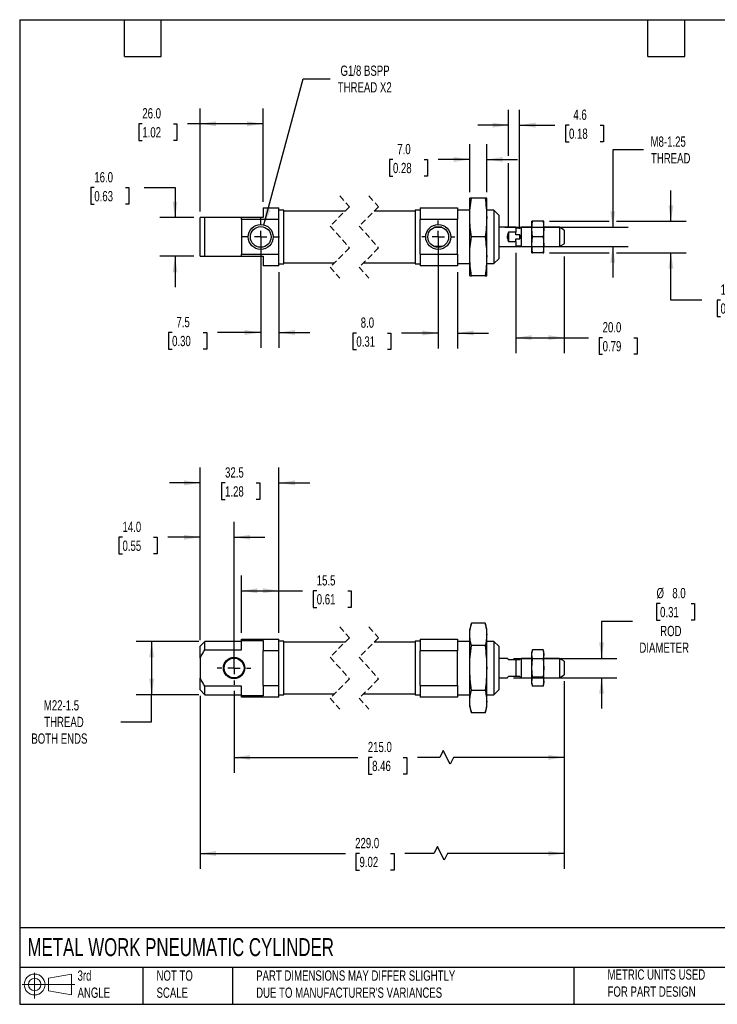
# Model space of a CAD drawing. Header units: millimetres. Extents: x 13 to 546, y 13 to 419.
# Tile 1 of 2: x 13 to 300, y 13 to 419. Entities that reach past the tile are written whole.
import ezdxf

# ---------------------------------------------------------------- set-up
doc = ezdxf.new("R2010")
doc.units = ezdxf.units.MM
doc.header["$LTSCALE"] = 2
for name, pattern in [('SLD-Center', [19.05, 15.24, -1.27, 1.27, -1.27]), ('SLD-Dashed', [1.905, 1.27, -0.635]), ('SLD-Solid', [0])]:
    doc.linetypes.add(name, pattern=pattern)
doc.layers.add('CENTER', color=40, linetype='SLD-Center')
doc.layers.add('SLD-DEFPOINTS', color=7, linetype='Continuous')
doc.layers.add('DIMENSIONS', color=140, linetype='SLD-Solid', lineweight=25)
doc.layers.add('TEXT', color=140, linetype='SLD-Solid', lineweight=25)
doc.styles.add('SLDTEXTSTYLE0', font='TXT', dxfattribs={"width": 0.7})
doc.dimstyles.new('SLDDIMSTYLE0', dxfattribs={"dimtxt": 4.316016, "dimasz": 6.604, "dimexe": 0, "dimexo": 0.0625, "dimgap": 1.079004, "dimtad": 0, "dimtih": 1, "dimtoh": 1, "dimrnd": 1e-09, "dimzin": 12, "dimdsep": 46, "dimtxsty": 'SLDTEXTSTYLE0', "dimsah": 1, "dimcen": 0.09, "dimadec": 0, "dimazin": 3, "dimtfac": 1, "dimtofl": 0, "dimtmove": 0, "dimatfit": 3, "dimfxl": 0, "dimfrac": 2, "dimtolj": 1, "dimtzin": 12, "dimarcsym": 0})
doc.dimstyles.new('SLDDIMSTYLE1', dxfattribs={"dimtxt": 4.316016, "dimasz": 6.604, "dimexe": 0, "dimexo": 0.0625, "dimgap": 1.079004, "dimtad": 0, "dimtih": 1, "dimtoh": 1, "dimrnd": 1e-09, "dimzin": 4, "dimdsep": 46, "dimtxsty": 'SLDTEXTSTYLE0', "dimsah": 1, "dimcen": 0.09, "dimadec": 0, "dimazin": 1, "dimtfac": 1, "dimtmove": 0, "dimatfit": 0, "dimfxl": 0, "dimfrac": 2, "dimtolj": 1, "dimtzin": 12, "dimarcsym": 0})
doc.dimstyles.new('SLDDIMSTYLE2', dxfattribs={"dimtxt": 4.316016, "dimasz": 6.604, "dimexe": 0, "dimexo": 0.0625, "dimgap": 1.079004, "dimtad": 0, "dimtih": 1, "dimtoh": 1, "dimrnd": 1e-09, "dimzin": 12, "dimdsep": 46, "dimtxsty": 'SLDTEXTSTYLE0', "dimsah": 1, "dimcen": 0.09, "dimadec": 0, "dimazin": 3, "dimtfac": 1, "dimtmove": 0, "dimatfit": 0, "dimfxl": 0, "dimfrac": 2, "dimtolj": 1, "dimtzin": 12, "dimarcsym": 0})
doc.dimstyles.new('SLDDIMSTYLE3', dxfattribs={"dimtxt": 4.316016, "dimasz": 6.604, "dimexe": 0, "dimexo": 0.0625, "dimgap": 1.079004, "dimtad": 0, "dimtih": 1, "dimtoh": 1, "dimrnd": 1e-09, "dimzin": 4, "dimdsep": 46, "dimtxsty": 'SLDTEXTSTYLE0', "dimsah": 1, "dimcen": 0.09, "dimadec": 0, "dimazin": 1, "dimtfac": 1, "dimtofl": 0, "dimtmove": 0, "dimatfit": 3, "dimfxl": 0, "dimfrac": 2, "dimtolj": 1, "dimtzin": 12, "dimarcsym": 0})
doc.dimstyles.new('SLDDIMSTYLE4', dxfattribs={"dimtxt": 4.316016, "dimasz": 6.604, "dimexe": 0, "dimexo": 0.0625, "dimgap": 1.079004, "dimtad": 0, "dimtih": 1, "dimtoh": 1, "dimrnd": 1e-09, "dimzin": 12, "dimdsep": 46, "dimtxsty": 'SLDTEXTSTYLE0', "dimsah": 1, "dimcen": 0, "dimadec": 0, "dimazin": 3, "dimtfac": 1, "dimtofl": 0, "dimtmove": 0, "dimatfit": 3, "dimfxl": 0, "dimfrac": 2, "dimtolj": 1, "dimtzin": 12, "dimarcsym": 0})

# ---------------------------------------------------------------- blocks, each defined once
blk = doc.blocks.new('Block11')
at = {"color": 7, "linetype": 'SLD-Solid', "lineweight": 18}
for p, q in [((5.18, 10.62), (5.18, 0)), ((10.96, 8.33), (20.35, 10.06)), ((10.96, 3.19), (10.96, 8.33)), ((20.35, 10.06), (20.35, 1.46)), ((0, 5.76), (21.75, 5.76)), ((10.96, 3.19), (20.35, 1.46))]:
    blk.add_line(p, q, dxfattribs=at)
for radius in [4.3, 2.57]:
    blk.add_circle((5.18, 5.76), radius, dxfattribs=at)
blk = doc.blocks.new('Block12')
at = {"layer": 'SLD-DEFPOINTS'}
blk.add_blockref('Block11', (0, 0), dxfattribs=at)
blk = doc.blocks.new('_D')
at = {"layer": 'DIMENSIONS'}
for p, q in [((104.13, 166.01), (104.13, 189.74)), ((119.63, 166.01), (119.63, 189.74)), ((104.13, 183.39), (119.63, 183.39)), ((119.63, 183.39), (129.38, 183.39)), ((135.23, 183.39), (133.78, 183.39)), ((133.78, 183.39), (133.78, 176.53)), ((148.05, 183.39), (149.5, 183.39)), ((149.5, 183.39), (149.5, 176.53)), ((133.78, 176.53), (135.23, 176.53)), ((149.5, 176.53), (148.05, 176.53))]:
    blk.add_line(p, q, dxfattribs=at)
for points in [[(104.13, 183.39), (110.74, 182.37), (110.74, 184.41)], [(119.63, 183.39), (113.03, 184.41), (113.03, 182.37)]]:
    blk.add_solid(points, dxfattribs=at)
at = {"layer": 'DIMENSIONS', "char_height": 4.233, "attachment_point": 1, "style": 'SLDTEXTSTYLE0'}
for s, insert in [('15.5', (135.23, 189.81)), ('0.61', (135.23, 181.99))]:
    blk.add_mtext(s, dxfattribs=dict(at, insert=insert))
blk = doc.blocks.new('_D_1')
at = {"layer": 'DIMENSIONS'}
for p, q in [((87.13, 163.04), (87.13, 211.83)), ((101.13, 154.04), (101.13, 211.83)), ((55.11, 205.48), (53.66, 205.48)), ((53.66, 205.48), (53.66, 198.62)), ((67.93, 205.48), (69.38, 205.48)), ((69.38, 205.48), (69.38, 198.62)), ((87.13, 205.48), (73.78, 205.48)), ((101.13, 205.48), (113.83, 205.48)), ((53.66, 198.62), (55.11, 198.62)), ((69.38, 198.62), (67.93, 198.62))]:
    blk.add_line(p, q, dxfattribs=at)
for points in [[(87.13, 205.48), (80.53, 206.5), (80.53, 204.47)], [(101.13, 205.48), (107.74, 204.47), (107.74, 206.5)]]:
    blk.add_solid(points, dxfattribs=at)
at = {"layer": 'DIMENSIONS', "char_height": 4.233, "attachment_point": 1, "style": 'SLDTEXTSTYLE0'}
for s, insert in [('14.0', (55.11, 211.91)), ('0.55', (55.11, 204.08))]:
    blk.add_mtext(s, dxfattribs=dict(at, insert=insert))
blk = doc.blocks.new('_D_2')
at = {"layer": 'DIMENSIONS'}
for p, q in [((87.13, 163.04), (87.13, 234.28)), ((119.63, 166.01), (119.63, 234.28)), ((87.13, 227.93), (74.43, 227.93)), ((97.42, 227.93), (95.97, 227.93)), ((95.97, 227.93), (95.97, 221.07)), ((110.25, 227.93), (111.7, 227.93)), ((111.7, 227.93), (111.7, 221.07)), ((119.63, 227.93), (132.33, 227.93)), ((95.97, 221.07), (97.42, 221.07)), ((111.7, 221.07), (110.25, 221.07))]:
    blk.add_line(p, q, dxfattribs=at)
for points in [[(87.13, 227.93), (80.53, 228.94), (80.53, 226.91)], [(119.63, 227.93), (126.24, 226.91), (126.24, 228.94)]]:
    blk.add_solid(points, dxfattribs=at)
at = {"layer": 'DIMENSIONS', "char_height": 4.233, "attachment_point": 1, "style": 'SLDTEXTSTYLE0'}
for s, insert in [('32.5', (97.42, 234.35)), ('1.28', (97.42, 226.52))]:
    blk.add_mtext(s, dxfattribs=dict(at, insert=insert))
blk = doc.blocks.new('_D_3')
at = {"layer": 'DIMENSIONS'}
for p, q in [((86.59, 162.5), (60.78, 162.5)), ((67.13, 162.5), (67.13, 140.5)), ((86.59, 140.5), (60.78, 140.5)), ((67.13, 129.33), (67.13, 140.5)), ((54.43, 129.33), (67.13, 129.33))]:
    blk.add_line(p, q, dxfattribs=at)
for points in [[(67.13, 162.5), (66.12, 155.89), (68.15, 155.89)], [(67.13, 140.5), (68.15, 147.1), (66.12, 147.1)]]:
    blk.add_solid(points, dxfattribs=at)
at = {"layer": 'DIMENSIONS', "char_height": 4.233, "attachment_point": 1, "style": 'SLDTEXTSTYLE0'}
for s, insert in [('M22-1.5', (22.66, 138.22)), ('THREAD', (22.81, 131.36)), ('BOTH ENDS', (17.51, 124.5))]:
    blk.add_mtext(s, dxfattribs=dict(at, insert=insert))
blk = doc.blocks.new('_D_4')
at = {"layer": 'DIMENSIONS'}
for p, q in [((237.34, 146.11), (237.34, 108.26)), ((101.13, 142.02), (101.13, 108.26)), ((101.13, 114.61), (152.25, 114.61)), ((158.09, 114.61), (156.65, 114.61)), ((156.65, 114.61), (156.65, 107.75)), ((170.92, 114.61), (172.37, 114.61)), ((172.37, 114.61), (172.37, 107.75)), ((186.01, 114.61), (176.77, 114.61)), ((187.42, 117.43), (186.01, 114.61)), ((190.24, 111.79), (187.42, 117.43)), ((191.65, 114.61), (190.24, 111.79)), ((237.34, 114.61), (191.65, 114.61)), ((156.65, 107.75), (158.09, 107.75)), ((172.37, 107.75), (170.92, 107.75))]:
    blk.add_line(p, q, dxfattribs=at)
for points in [[(101.13, 114.61), (107.74, 113.59), (107.74, 115.63)], [(237.34, 114.61), (230.74, 115.63), (230.74, 113.59)]]:
    blk.add_solid(points, dxfattribs=at)
at = {"layer": 'DIMENSIONS', "char_height": 4.233, "attachment_point": 1, "style": 'SLDTEXTSTYLE0'}
for s, insert in [('215.0', (156.3, 121.03)), ('8.46', (158.09, 113.21))]:
    blk.add_mtext(s, dxfattribs=dict(at, insert=insert))
blk = doc.blocks.new('_D_5')
at = {"layer": 'DIMENSIONS'}
for p, q in [((237.34, 146.11), (237.34, 68.61)), ((87.13, 139.96), (87.13, 68.61)), ((184.99, 77.78), (183.58, 74.96)), ((187.81, 72.14), (184.99, 77.78)), ((87.13, 74.96), (147.03, 74.96)), ((152.87, 74.96), (151.42, 74.96)), ((151.42, 74.96), (151.42, 68.1)), ((165.7, 74.96), (167.15, 74.96)), ((167.15, 74.96), (167.15, 68.1)), ((183.58, 74.96), (171.55, 74.96)), ((189.22, 74.96), (187.81, 72.14)), ((237.34, 74.96), (189.22, 74.96)), ((151.42, 68.1), (152.87, 68.1)), ((167.15, 68.1), (165.7, 68.1))]:
    blk.add_line(p, q, dxfattribs=at)
for points in [[(87.13, 74.96), (93.74, 73.94), (93.74, 75.98)], [(237.34, 74.96), (230.74, 75.98), (230.74, 73.94)]]:
    blk.add_solid(points, dxfattribs=at)
at = {"layer": 'DIMENSIONS', "char_height": 4.233, "attachment_point": 1, "style": 'SLDTEXTSTYLE0'}
for s, insert in [('229.0', (151.08, 81.38)), ('9.02', (152.87, 73.56))]:
    blk.add_mtext(s, dxfattribs=dict(at, insert=insert))
blk = doc.blocks.new('_D_6')
at = {"layer": 'DIMENSIONS'}
for p, q in [((276.86, 178.11), (275.41, 178.11)), ((275.41, 178.11), (275.41, 171.26)), ((289.69, 178.11), (291.13, 178.11)), ((291.13, 178.11), (291.13, 171.26)), ((275.41, 171.26), (276.86, 171.26)), ((291.13, 171.26), (289.69, 171.26)), ((265.43, 170.65), (252.73, 170.65)), ((252.73, 170.65), (252.73, 155.5)), ((216.41, 155.5), (259.08, 155.5)), ((216.41, 147.5), (259.08, 147.5)), ((252.73, 147.5), (252.73, 134.8))]:
    blk.add_line(p, q, dxfattribs=at)
for points in [[(252.73, 155.5), (253.75, 162.1), (251.71, 162.1)], [(252.73, 147.5), (251.71, 140.89), (253.75, 140.89)]]:
    blk.add_solid(points, dxfattribs=at)
at = {"layer": 'DIMENSIONS', "char_height": 4.233, "attachment_point": 1, "style": 'SLDTEXTSTYLE0'}
for s, insert in [('%%c', (275.4, 184.54)), ('8.0', (281.91, 184.54)), ('0.31', (276.86, 176.71)), ('ROD', (276.91, 168.89)), ('DIAMETER', (268.33, 162.03))]:
    blk.add_mtext(s, dxfattribs=dict(at, insert=insert))
blk = doc.blocks.new('SW_CENTERMARKSYMBOL_0')
at = {"layer": 'CENTER', "color": 0}
for p, q in [((0, 5.08), (0, 6.94)), ((-5.08, 0), (-6.94, 0)), ((0, 0), (-2.54, 0)), ((0, 0), (0, 2.54)), ((0, 0), (0, -2.54)), ((0, 0), (2.54, 0)), ((5.08, 0), (6.94, 0)), ((0, -5.08), (0, -6.94))]:
    blk.add_line(p, q, dxfattribs=at)
blk = doc.blocks.new('_D_8')
at = {"layer": 'DIMENSIONS'}
for p, q in [((113.47, 334.4), (129.62, 394.7)), ((129.62, 394.7), (140.74, 394.7))]:
    blk.add_line(p, q, dxfattribs=at)
blk.add_solid([(113.47, 334.4), (116.16, 340.52), (114.19, 341.04)], dxfattribs=at)
at = {"layer": 'DIMENSIONS', "char_height": 4.233, "attachment_point": 1, "style": 'SLDTEXTSTYLE0'}
for s, insert in [('G1/8 BSPP', (145.03, 400.16)), ('THREAD X2', (143.91, 393.3))]:
    blk.add_mtext(s, dxfattribs=dict(at, insert=insert))
blk = doc.blocks.new('_D_9')
at = {"layer": 'DIMENSIONS'}
for p, q in [((87.13, 339.97), (87.13, 382.5)), ((113.13, 343.94), (113.13, 382.5)), ((63.28, 376.15), (61.83, 376.15)), ((61.83, 376.15), (61.83, 369.29)), ((76.11, 376.15), (77.56, 376.15)), ((77.56, 376.15), (77.56, 369.29)), ((87.13, 376.15), (81.96, 376.15)), ((113.13, 376.15), (87.13, 376.15)), ((61.83, 369.29), (63.28, 369.29)), ((77.56, 369.29), (76.11, 369.29))]:
    blk.add_line(p, q, dxfattribs=at)
for points in [[(87.13, 376.15), (93.74, 375.13), (93.74, 377.16)], [(113.13, 376.15), (106.53, 377.16), (106.53, 375.13)]]:
    blk.add_solid(points, dxfattribs=at)
at = {"layer": 'DIMENSIONS', "char_height": 4.233, "attachment_point": 1, "style": 'SLDTEXTSTYLE0'}
for s, insert in [('26.0', (63.28, 382.57)), ('1.02', (63.28, 374.74))]:
    blk.add_mtext(s, dxfattribs=dict(at, insert=insert))
blk = doc.blocks.new('_D_10')
at = {"layer": 'DIMENSIONS'}
for p, q in [((43.48, 349.78), (42.04, 349.78)), ((42.04, 349.78), (42.04, 342.92)), ((56.31, 349.78), (57.76, 349.78)), ((57.76, 349.78), (57.76, 342.92)), ((64.09, 349.78), (76.79, 349.78)), ((76.79, 349.78), (76.79, 337.43)), ((42.04, 342.92), (43.48, 342.92)), ((57.76, 342.92), (56.31, 342.92)), ((84.59, 337.43), (70.44, 337.43)), ((84.59, 321.43), (70.44, 321.43)), ((76.79, 321.43), (76.79, 308.73))]:
    blk.add_line(p, q, dxfattribs=at)
for points in [[(76.79, 337.43), (77.81, 344.03), (75.77, 344.03)], [(76.79, 321.43), (75.77, 314.82), (77.81, 314.82)]]:
    blk.add_solid(points, dxfattribs=at)
at = {"layer": 'DIMENSIONS', "char_height": 4.233, "attachment_point": 1, "style": 'SLDTEXTSTYLE0'}
for s, insert in [('16.0', (43.48, 356.2)), ('0.63', (43.48, 348.37))]:
    blk.add_mtext(s, dxfattribs=dict(at, insert=insert))
blk = doc.blocks.new('_D_11')
at = {"layer": 'DIMENSIONS'}
for p, q in [((112.13, 326.89), (112.13, 283.64)), ((119.63, 314.91), (119.63, 283.64)), ((75.56, 289.99), (74.12, 289.99)), ((74.12, 289.99), (74.12, 283.13)), ((88.39, 289.99), (89.84, 289.99)), ((89.84, 289.99), (89.84, 283.13)), ((112.13, 289.99), (94.24, 289.99)), ((119.63, 289.99), (132.33, 289.99)), ((74.12, 283.13), (75.56, 283.13)), ((89.84, 283.13), (88.39, 283.13))]:
    blk.add_line(p, q, dxfattribs=at)
for points in [[(112.13, 289.99), (105.53, 291.01), (105.53, 288.97)], [(119.63, 289.99), (126.24, 288.97), (126.24, 291.01)]]:
    blk.add_solid(points, dxfattribs=at)
at = {"layer": 'DIMENSIONS', "char_height": 4.233, "attachment_point": 1, "style": 'SLDTEXTSTYLE0'}
for s, insert in [('7.5', (77.36, 296.41)), ('0.30', (75.56, 288.59))]:
    blk.add_mtext(s, dxfattribs=dict(at, insert=insert))
blk = doc.blocks.new('_D_12')
at = {"layer": 'DIMENSIONS'}
for p, q in [((185.34, 326.89), (185.34, 283.42)), ((193.34, 314.91), (193.34, 283.42)), ((151.58, 289.77), (150.14, 289.77)), ((150.14, 289.77), (150.14, 282.91)), ((164.41, 289.77), (165.86, 289.77)), ((165.86, 289.77), (165.86, 282.91)), ((185.34, 289.77), (170.26, 289.77)), ((193.34, 289.77), (206.04, 289.77)), ((150.14, 282.91), (151.58, 282.91)), ((165.86, 282.91), (164.41, 282.91))]:
    blk.add_line(p, q, dxfattribs=at)
for points in [[(185.34, 289.77), (178.74, 290.78), (178.74, 288.75)], [(193.34, 289.77), (199.95, 288.75), (199.95, 290.78)]]:
    blk.add_solid(points, dxfattribs=at)
at = {"layer": 'DIMENSIONS', "char_height": 4.233, "attachment_point": 1, "style": 'SLDTEXTSTYLE0'}
for s, insert in [('8.0', (153.38, 296.19)), ('0.31', (151.58, 288.37))]:
    blk.add_mtext(s, dxfattribs=dict(at, insert=insert))
blk = doc.blocks.new('_D_13')
at = {"layer": 'DIMENSIONS'}
for p, q in [((198.34, 347.97), (198.34, 367.75)), ((205.34, 347.97), (205.34, 367.75)), ((166.67, 361.4), (165.22, 361.4)), ((165.22, 361.4), (165.22, 354.54)), ((179.5, 361.4), (180.95, 361.4)), ((180.95, 361.4), (180.95, 354.54)), ((198.34, 361.4), (185.34, 361.4)), ((205.34, 361.4), (218.04, 361.4)), ((165.22, 354.54), (166.67, 354.54)), ((180.95, 354.54), (179.5, 354.54))]:
    blk.add_line(p, q, dxfattribs=at)
for points in [[(198.34, 361.4), (191.74, 362.42), (191.74, 360.38)], [(205.34, 361.4), (211.95, 360.38), (211.95, 362.42)]]:
    blk.add_solid(points, dxfattribs=at)
at = {"layer": 'DIMENSIONS', "char_height": 4.233, "attachment_point": 1, "style": 'SLDTEXTSTYLE0'}
for s, insert in [('7.0', (168.47, 367.82)), ('0.28', (166.67, 360))]:
    blk.add_mtext(s, dxfattribs=dict(at, insert=insert))
blk = doc.blocks.new('_D_14')
at = {"layer": 'DIMENSIONS'}
for p, q in [((214.34, 362.92), (214.34, 381.92)), ((218.94, 332.81), (218.94, 381.92)), ((214.34, 375.57), (201.64, 375.57)), ((218.94, 375.57), (233.45, 375.57)), ((239.3, 375.57), (237.85, 375.57)), ((237.85, 375.57), (237.85, 368.71)), ((252.13, 375.57), (253.58, 375.57)), ((253.58, 375.57), (253.58, 368.71)), ((237.85, 368.71), (239.3, 368.71)), ((253.58, 368.71), (252.13, 368.71)), ((214.34, 333.91), (214.34, 359.88))]:
    blk.add_line(p, q, dxfattribs=at)
for points in [[(214.34, 375.57), (207.74, 376.59), (207.74, 374.56)], [(218.94, 375.57), (225.55, 374.56), (225.55, 376.59)]]:
    blk.add_solid(points, dxfattribs=at)
at = {"layer": 'DIMENSIONS', "char_height": 4.233, "attachment_point": 1, "style": 'SLDTEXTSTYLE0'}
for s, insert in [('4.6', (241.1, 382)), ('0.18', (239.3, 374.17))]:
    blk.add_mtext(s, dxfattribs=dict(at, insert=insert))
blk = doc.blocks.new('_D_15')
at = {"layer": 'DIMENSIONS'}
for p, q in [((281.34, 335.93), (281.34, 348.63)), ((231.21, 335.93), (255.82, 335.93)), ((258.87, 335.93), (287.69, 335.93)), ((231.21, 322.93), (255.82, 322.93)), ((258.87, 322.93), (287.69, 322.93)), ((281.34, 303.4), (281.34, 322.93)), ((294.04, 303.4), (281.34, 303.4)), ((301.82, 303.4), (300.37, 303.4)), ((300.37, 303.4), (300.37, 296.54)), ((314.65, 303.4), (316.1, 303.4)), ((316.1, 303.4), (316.1, 296.54)), ((300.37, 296.54), (301.82, 296.54)), ((316.1, 296.54), (314.65, 296.54))]:
    blk.add_line(p, q, dxfattribs=at)
for points in [[(281.34, 335.93), (282.36, 342.53), (280.33, 342.53)], [(281.34, 322.93), (280.33, 316.32), (282.36, 316.32)]]:
    blk.add_solid(points, dxfattribs=at)
at = {"layer": 'DIMENSIONS', "char_height": 4.233, "attachment_point": 1, "style": 'SLDTEXTSTYLE0'}
for s, insert in [('13.0', (301.82, 309.83)), ('0.51', (301.82, 302))]:
    blk.add_mtext(s, dxfattribs=dict(at, insert=insert))
blk = doc.blocks.new('_D_16')
at = {"layer": 'DIMENSIONS'}
for p, q in [((270.04, 365.43), (257.34, 365.43)), ((257.34, 365.43), (257.34, 333.43)), ((212.88, 333.43), (263.69, 333.43)), ((212.88, 325.43), (263.69, 325.43)), ((257.34, 325.43), (257.34, 312.73))]:
    blk.add_line(p, q, dxfattribs=at)
for points in [[(257.34, 333.43), (258.36, 340.03), (256.33, 340.03)], [(257.34, 325.43), (256.33, 318.82), (258.36, 318.82)]]:
    blk.add_solid(points, dxfattribs=at)
at = {"layer": 'DIMENSIONS', "char_height": 4.233, "attachment_point": 1, "style": 'SLDTEXTSTYLE0'}
for s, insert in [('M8-1.25', (272.94, 370.89)), ('THREAD', (273.1, 364.03))]:
    blk.add_mtext(s, dxfattribs=dict(at, insert=insert))
blk = doc.blocks.new('_D_17')
at = {"layer": 'DIMENSIONS'}
for p, q in [((217.34, 322.89), (217.34, 281.5)), ((237.34, 321.4), (237.34, 281.5)), ((217.34, 287.85), (237.34, 287.85)), ((237.34, 287.85), (247.32, 287.85)), ((253.17, 287.85), (251.72, 287.85)), ((251.72, 287.85), (251.72, 280.99)), ((265.99, 287.85), (267.44, 287.85)), ((267.44, 287.85), (267.44, 280.99)), ((251.72, 280.99), (253.17, 280.99)), ((267.44, 280.99), (265.99, 280.99))]:
    blk.add_line(p, q, dxfattribs=at)
for points in [[(217.34, 287.85), (223.95, 286.83), (223.95, 288.87)], [(237.34, 287.85), (230.74, 288.87), (230.74, 286.83)]]:
    blk.add_solid(points, dxfattribs=at)
at = {"layer": 'DIMENSIONS', "char_height": 4.233, "attachment_point": 1, "style": 'SLDTEXTSTYLE0'}
for s, insert in [('20.0', (253.17, 294.27)), ('0.79', (253.17, 286.45))]:
    blk.add_mtext(s, dxfattribs=dict(at, insert=insert))
blk = doc.blocks.new('SW_CENTERMARKSYMBOL_1')
at = {"layer": 'CENTER', "color": 0}
for p, q in [((0, 5.08), (0, 7.69)), ((-5.08, 0), (-7.69, 0)), ((0, 0), (-2.54, 0)), ((0, 0), (0, 2.54)), ((0, 0), (0, -2.54)), ((0, 0), (2.54, 0)), ((5.08, 0), (7.69, 0)), ((0, -5.08), (0, -7.69))]:
    blk.add_line(p, q, dxfattribs=at)
blk = doc.blocks.new('SW_CENTERMARKSYMBOL_2')
at = {"layer": 'CENTER', "color": 0}
for p, q in [((0, 5.08), (0, 6.82)), ((-5.08, 0), (-6.82, 0)), ((0, 0), (-2.54, 0)), ((0, 0), (0, 2.54)), ((0, 0), (0, -2.54)), ((0, 0), (2.54, 0)), ((5.08, 0), (6.82, 0)), ((0, -5.08), (0, -6.82))]:
    blk.add_line(p, q, dxfattribs=at)

msp = doc.modelspace()

# ---------------------------------------------------------------- linework, layer by layer
at = {"color": 7, "linetype": 'SLD-Dashed', "lineweight": 18}
for p, q in [((144.748, 346.414), (148.748, 341.921)), ((156.748, 346.414), (160.748, 341.921)), ((148.748, 341.921), (140.748, 333.921)), ((160.748, 341.921), (152.748, 333.921)), ((140.748, 333.921), (148.748, 324.936)), ((152.748, 333.921), (160.748, 324.936)), ((148.748, 324.936), (140.748, 316.936)), ((160.748, 324.936), (152.748, 316.936)), ((140.748, 316.936), (144.748, 312.444)), ((152.748, 316.936), (156.748, 312.444)), ((144.748, 168.484), (148.748, 163.991)), ((156.748, 168.484), (160.748, 163.991)), ((148.748, 163.991), (140.748, 155.991)), ((160.748, 163.991), (152.748, 155.991)), ((140.748, 155.991), (148.748, 147.006)), ((152.748, 155.991), (160.748, 147.006)), ((148.748, 147.006), (140.748, 139.006)), ((160.748, 147.006), (152.748, 139.006)), ((140.748, 139.006), (144.748, 134.514)), ((152.748, 139.006), (156.748, 134.514))]:
    msp.add_line(p, q, dxfattribs=at)
for p, q in [((113.134, 341.404), (113.134, 337.429)), ((113.134, 341.404), (119.634, 341.404)), ((119.634, 336.584), (119.634, 341.404)), ((177.843, 341.404), (193.343, 341.404)), ((177.843, 341.404), (177.843, 336.584)), ((193.343, 341.404), (193.343, 336.584)), ((199.043, 345.429), (198.343, 345.429)), ((198.343, 337.429), (198.343, 345.429)), ((204.643, 345.429), (199.043, 345.429)), ((205.343, 345.429), (204.643, 345.429)), ((205.343, 337.429), (205.343, 345.429)), ((87.134, 321.429), (87.134, 337.429)), ((89.134, 337.429), (87.134, 337.429)), ((89.134, 321.429), (89.134, 337.429)), ((104.134, 337.429), (89.134, 337.429)), ((104.134, 336.584), (104.134, 337.429)), ((113.134, 337.429), (104.134, 337.429)), ((121.634, 340.529), (119.634, 340.529)), ((121.634, 318.329), (121.634, 340.529)), ((146.891, 340.064), (121.634, 340.064)), ((175.843, 340.064), (158.891, 340.064)), ((177.843, 340.529), (175.843, 340.529)), ((175.843, 340.529), (175.843, 318.329)), ((198.343, 340.429), (193.343, 340.429)), ((198.343, 321.429), (198.343, 337.429)), ((208.343, 340.429), (205.343, 340.429)), ((205.343, 321.429), (205.343, 337.429)), ((210.343, 338.429), (208.343, 340.429)), ((208.343, 340.429), (208.343, 318.429)), ((210.343, 338.429), (210.343, 320.429)), ((119.634, 336.584), (104.134, 336.584)), ((104.134, 336.584), (104.134, 322.273)), ((119.634, 322.273), (119.634, 336.584)), ((193.343, 336.584), (177.843, 336.584)), ((177.843, 322.273), (177.843, 336.584)), ((186.874, 333.429), (183.812, 333.429)), ((183.812, 333.429), (186.874, 333.429)), ((193.343, 322.273), (193.343, 336.584)), ((217.343, 333.429), (210.343, 333.429)), ((217.343, 333.429), (217.343, 331.365)), ((223.943, 333.429), (219.543, 333.429)), ((219.543, 333.429), (219.543, 325.429)), ((223.943, 332.679), (224.212, 335.929)), ((224.212, 335.929), (223.943, 335.929)), ((223.943, 332.679), (223.943, 335.929)), ((228.673, 335.929), (224.212, 335.929)), ((228.673, 335.929), (228.943, 332.679)), ((228.943, 335.929), (228.673, 335.929)), ((228.943, 332.679), (228.943, 335.929)), ((235.343, 333.429), (228.943, 333.429)), ((237.343, 332.274), (235.343, 333.429)), ((235.343, 333.429), (235.343, 325.429)), ((204.643, 329.429), (199.043, 329.429)), ((217.343, 331.365), (214.343, 331.365)), ((214.343, 331.365), (214.343, 327.492)), ((219.543, 333.029), (217.343, 333.029)), ((217.343, 330.271), (217.343, 331.365)), ((218.943, 330.271), (217.343, 330.271)), ((218.943, 330.271), (218.943, 328.586)), ((224.212, 329.429), (223.943, 332.679)), ((223.943, 326.179), (223.943, 332.679)), ((223.943, 326.179), (224.212, 329.429)), ((228.673, 329.429), (224.212, 329.429)), ((228.943, 332.679), (228.673, 329.429)), ((228.673, 329.429), (228.943, 326.179)), ((228.943, 326.179), (228.943, 332.679)), ((237.343, 332.274), (237.343, 326.583)), ((183.812, 325.429), (186.874, 325.429)), ((186.874, 325.429), (183.812, 325.429)), ((210.343, 325.429), (217.343, 325.429)), ((214.343, 327.492), (217.343, 327.492)), ((217.343, 328.586), (218.943, 328.586)), ((217.343, 327.492), (217.343, 328.586)), ((217.343, 327.492), (217.343, 325.429)), ((217.343, 325.829), (219.543, 325.829)), ((219.543, 325.429), (223.943, 325.429)), ((224.212, 322.929), (223.943, 326.179)), ((223.943, 322.929), (223.943, 326.179)), ((228.943, 326.179), (228.673, 322.929)), ((228.943, 322.929), (228.943, 326.179)), ((228.943, 325.429), (235.343, 325.429)), ((235.343, 325.429), (237.343, 326.583)), ((87.134, 321.429), (89.134, 321.429)), ((89.134, 321.429), (104.134, 321.429)), ((104.134, 322.273), (119.634, 322.273)), ((104.134, 321.429), (104.134, 322.273)), ((104.134, 321.429), (113.134, 321.429)), ((113.134, 321.429), (113.134, 317.454)), ((119.634, 317.454), (119.634, 322.273)), ((177.843, 322.273), (193.343, 322.273)), ((177.843, 322.273), (177.843, 317.454)), ((193.343, 322.273), (193.343, 317.454)), ((198.343, 313.429), (198.343, 321.429)), ((205.343, 313.429), (205.343, 321.429)), ((223.943, 322.929), (224.212, 322.929)), ((228.673, 322.929), (224.212, 322.929)), ((228.673, 322.929), (228.943, 322.929)), ((119.634, 317.454), (113.134, 317.454)), ((119.634, 318.329), (121.634, 318.329)), ((121.634, 318.794), (142.606, 318.794)), ((154.606, 318.794), (175.843, 318.794)), ((175.843, 318.329), (177.843, 318.329)), ((193.343, 317.454), (177.843, 317.454)), ((193.343, 318.429), (198.343, 318.429)), ((205.343, 318.429), (208.343, 318.429)), ((208.343, 318.429), (210.343, 320.429)), ((198.343, 313.429), (199.043, 313.429)), ((204.643, 313.429), (199.043, 313.429)), ((204.643, 313.429), (205.343, 313.429)), ((199.043, 169.974), (198.343, 167.499)), ((198.343, 165.355), (198.343, 167.499)), ((204.643, 169.974), (199.043, 169.974)), ((205.343, 167.499), (204.643, 169.974)), ((205.343, 165.355), (205.343, 167.499)), ((104.134, 162.927), (104.134, 163.474)), ((104.134, 163.474), (119.634, 163.474)), ((104.134, 162.927), (113.134, 162.927)), ((104.134, 159.049), (104.134, 162.927)), ((113.134, 162.927), (113.134, 158.655)), ((119.634, 158.655), (119.634, 163.474)), ((121.634, 162.599), (119.634, 162.599)), ((121.634, 151.499), (121.634, 162.599)), ((177.843, 162.599), (175.843, 162.599)), ((175.843, 162.599), (175.843, 140.399)), ((177.843, 163.474), (193.343, 163.474)), ((177.843, 163.474), (177.843, 158.655)), ((193.343, 163.474), (193.343, 158.655)), ((198.343, 151.499), (198.343, 165.355)), ((205.343, 151.499), (205.343, 165.355)), ((89.134, 162.499), (87.134, 160.499)), ((87.134, 155.622), (87.134, 160.499)), ((104.134, 162.499), (89.134, 162.499)), ((89.134, 159.049), (89.134, 162.499)), ((89.134, 159.049), (104.134, 159.049)), ((119.634, 158.655), (113.134, 158.655)), ((113.134, 144.343), (113.134, 158.655)), ((119.634, 144.343), (119.634, 158.655)), ((146.891, 162.134), (121.634, 162.134)), ((175.843, 162.134), (158.891, 162.134)), ((193.343, 158.655), (177.843, 158.655)), ((177.843, 144.343), (177.843, 158.655)), ((198.343, 162.499), (193.343, 162.499)), ((193.343, 144.343), (193.343, 158.655)), ((204.643, 160.737), (199.043, 160.737)), ((208.343, 162.499), (205.343, 162.499)), ((210.343, 160.499), (208.343, 162.499)), ((208.343, 162.499), (208.343, 140.499)), ((210.343, 160.499), (210.343, 142.499)), ((224.212, 159.005), (223.943, 157.999)), ((223.943, 157.128), (224.212, 159.005)), ((228.673, 159.005), (224.212, 159.005)), ((228.943, 157.999), (228.673, 159.005)), ((228.673, 159.005), (228.943, 157.128)), ((87.134, 155.622), (87.134, 147.376)), ((213.871, 155.499), (210.343, 155.499)), ((214.343, 154.999), (217.343, 154.999)), ((217.343, 154.999), (217.343, 147.999)), ((217.343, 154.999), (218.943, 154.999)), ((218.943, 154.999), (219.031, 155.087)), ((219.543, 155.099), (219.031, 155.099)), ((223.943, 155.499), (219.543, 155.499)), ((219.543, 155.499), (219.543, 147.499)), ((223.943, 157.128), (223.943, 157.999)), ((223.943, 151.499), (223.943, 157.128)), ((224.212, 155.252), (223.943, 157.128)), ((223.943, 151.499), (224.212, 155.252)), ((228.673, 155.252), (224.212, 155.252)), ((228.943, 157.128), (228.673, 155.252)), ((228.673, 155.252), (228.943, 151.499)), ((228.943, 157.128), (228.943, 157.999)), ((228.943, 151.499), (228.943, 157.128)), ((235.343, 155.499), (228.943, 155.499)), ((237.343, 154.344), (235.343, 155.499)), ((235.343, 155.499), (235.343, 147.499)), ((121.634, 140.399), (121.634, 151.499)), ((198.343, 137.643), (198.343, 151.499)), ((205.343, 137.643), (205.343, 151.499)), ((224.212, 147.746), (223.943, 151.499)), ((223.943, 145.87), (223.943, 151.499)), ((228.943, 151.499), (228.673, 147.746)), ((228.943, 145.87), (228.943, 151.499)), ((237.343, 154.344), (237.343, 148.654)), ((87.134, 142.499), (87.134, 147.376)), ((210.343, 147.499), (213.871, 147.499)), ((217.343, 147.999), (214.343, 147.999)), ((218.943, 147.999), (217.343, 147.999)), ((219.031, 147.899), (219.543, 147.899)), ((219.543, 147.499), (223.943, 147.499)), ((223.943, 145.87), (224.212, 147.746)), ((228.673, 147.746), (224.212, 147.746)), ((228.673, 147.746), (228.943, 145.87)), ((228.943, 147.499), (235.343, 147.499)), ((235.343, 147.499), (237.343, 148.654)), ((87.134, 142.499), (89.134, 140.499)), ((89.134, 140.499), (89.134, 143.949)), ((104.134, 143.949), (89.134, 143.949)), ((104.134, 140.071), (104.134, 143.949)), ((113.134, 144.343), (113.134, 140.071)), ((113.134, 144.343), (119.634, 144.343)), ((119.634, 139.524), (119.634, 144.343)), ((177.843, 144.343), (193.343, 144.343)), ((177.843, 144.343), (177.843, 139.524)), ((193.343, 144.343), (193.343, 139.524)), ((204.643, 142.261), (199.043, 142.261)), ((208.343, 140.499), (210.343, 142.499)), ((224.212, 143.993), (223.943, 145.87)), ((223.943, 144.999), (223.943, 145.87)), ((223.943, 144.999), (224.212, 143.993)), ((228.673, 143.993), (224.212, 143.993)), ((228.943, 145.87), (228.673, 143.993)), ((228.673, 143.993), (228.943, 144.999)), ((228.943, 144.999), (228.943, 145.87)), ((89.134, 140.499), (104.134, 140.499)), ((104.134, 139.524), (104.134, 140.071)), ((113.134, 140.071), (104.134, 140.071)), ((119.634, 139.524), (104.134, 139.524)), ((119.634, 140.399), (121.634, 140.399)), ((121.634, 140.864), (142.606, 140.864)), ((154.606, 140.864), (175.843, 140.864)), ((175.843, 140.399), (177.843, 140.399)), ((193.343, 139.524), (177.843, 139.524)), ((193.343, 140.499), (198.343, 140.499)), ((205.343, 140.499), (208.343, 140.499)), ((198.343, 135.499), (198.343, 137.643)), ((198.343, 135.499), (199.043, 133.024)), ((204.643, 133.024), (205.343, 135.499)), ((205.343, 135.499), (205.343, 137.643)), ((204.643, 133.024), (199.043, 133.024))]:
    msp.add_line(p, q)
at = {"flags": 128}
msp.add_lwpolyline([(214.343, 147.999), (213.945, 147.601), (213.871, 147.527)], dxfattribs=at)
for centre, radius in [((112.134, 329.429), 5.15), ((112.134, 329.429), 4.283), ((185.343, 329.429), 5.15), ((185.343, 329.429), 4.283), ((101.134, 151.499), 4.4), ((101.134, 151.499), 4.1)]:
    msp.add_circle(centre, radius)
for points, knots in [([(198.343, 337.429), (198.377, 338.764), (198.446, 341.445), (198.843, 344.098), (199.043, 345.429)], [0, 0, 0, 0, 0.4982094, 1, 1, 1, 1]), ([(204.643, 345.429), (204.841, 344.104), (205.238, 341.452), (205.308, 338.771), (205.343, 337.429)], [0, 0, 0, 0, 0.4992925, 1, 1, 1, 1]), ([(199.043, 329.429), (198.844, 330.753), (198.447, 333.405), (198.378, 336.086), (198.343, 337.429)], [0, 0, 0, 0, 0.4992925, 1, 1, 1, 1]), ([(205.343, 337.429), (205.308, 336.093), (205.239, 333.412), (204.842, 330.759), (204.643, 329.429)], [0, 0, 0, 0, 0.4982095, 1, 1, 1, 1]), ([(198.343, 321.429), (198.377, 322.764), (198.446, 325.445), (198.843, 328.098), (199.043, 329.429)], [0, 0, 0, 0, 0.4982095, 1, 1, 1, 1]), ([(204.643, 329.429), (204.841, 328.104), (205.238, 325.452), (205.308, 322.771), (205.343, 321.429)], [0, 0, 0, 0, 0.4992925, 1, 1, 1, 1]), ([(214.343, 331.365), (214.189, 331.025), (213.876, 330.333), (213.807, 329.261), (213.964, 328.291), (214.218, 327.756), (214.343, 327.492)], [0, 0, 0, 0, 0.2760267, 0.560969, 0.7839735, 1, 1, 1, 1]), ([(218.943, 328.586), (218.997, 328.901), (219.092, 329.464), (218.989, 330.025), (218.943, 330.271)], [0, 0, 0, 0, 0.5600001, 1, 1, 1, 1]), ([(199.043, 313.429), (198.844, 314.753), (198.447, 317.405), (198.378, 320.086), (198.343, 321.429)], [0, 0, 0, 0, 0.4992925, 1, 1, 1, 1]), ([(205.343, 321.429), (205.308, 320.093), (205.239, 317.412), (204.842, 314.759), (204.643, 313.429)], [0, 0, 0, 0, 0.4982094, 1, 1, 1, 1]), ([(198.343, 165.355), (198.378, 166.129), (198.449, 167.693), (198.844, 169.209), (199.043, 169.974)], [0, 0, 0, 0, 0.4947258, 1, 1, 1, 1]), ([(204.643, 169.974), (204.841, 169.212), (205.236, 167.697), (205.307, 166.133), (205.343, 165.355)], [0, 0, 0, 0, 0.50278272, 1, 1, 1, 1]), ([(199.043, 160.737), (198.844, 161.498), (198.45, 163.014), (198.378, 164.578), (198.343, 165.355)], [0, 0, 0, 0, 0.5027829, 1, 1, 1, 1]), ([(205.343, 165.355), (205.308, 164.582), (205.236, 163.018), (204.842, 161.502), (204.643, 160.737)], [0, 0, 0, 0, 0.4947256, 1, 1, 1, 1]), ([(87.134, 155.622), (87.43, 156.212), (88.024, 157.396), (88.763, 158.496), (89.134, 159.049)], [0, 0, 0, 0, 0.497912, 1, 1, 1, 1]), ([(198.343, 151.499), (198.377, 153.041), (198.446, 156.132), (198.843, 159.199), (199.043, 160.737)], [0, 0, 0, 0, 0.498654, 1, 1, 1, 1]), ([(204.643, 160.737), (204.841, 159.207), (205.239, 156.14), (205.308, 153.048), (205.343, 151.499)], [0, 0, 0, 0, 0.4988471, 1, 1, 1, 1]), ([(213.871, 155.471), (213.863, 155.479), (213.797, 155.545), (214.156, 155.185), (214.267, 155.075), (214.343, 154.999)], [0, 0, 0, 0, 0.0394111, 0.3440905, 1, 1, 1, 1]), ([(199.043, 142.261), (198.844, 143.791), (198.447, 146.858), (198.377, 149.95), (198.343, 151.499)], [0, 0, 0, 0, 0.4988471, 1, 1, 1, 1]), ([(205.343, 151.499), (205.308, 149.957), (205.24, 146.866), (204.842, 143.799), (204.643, 142.261)], [0, 0, 0, 0, 0.498654, 1, 1, 1, 1]), ([(89.134, 143.949), (88.766, 144.497), (88.027, 145.597), (87.432, 146.782), (87.134, 147.376)], [0, 0, 0, 0, 0.4984563, 1, 1, 1, 1]), ([(219.031, 147.911), (219.035, 147.907), (219.074, 147.867), (219.005, 147.936), (218.943, 147.999)], [0, 0, 0, 0, 0.0967756, 1, 1, 1, 1]), ([(198.343, 137.643), (198.378, 138.416), (198.449, 139.98), (198.844, 141.496), (199.043, 142.261)], [0, 0, 0, 0, 0.4947256, 1, 1, 1, 1]), ([(204.643, 142.261), (204.841, 141.5), (205.236, 139.984), (205.307, 138.42), (205.343, 137.643)], [0, 0, 0, 0, 0.5027829, 1, 1, 1, 1]), ([(199.043, 133.024), (198.844, 133.786), (198.45, 135.301), (198.378, 136.865), (198.343, 137.643)], [0, 0, 0, 0, 0.50278272, 1, 1, 1, 1]), ([(205.343, 137.643), (205.308, 136.869), (205.236, 135.305), (204.842, 133.789), (204.643, 133.024)], [0, 0, 0, 0, 0.4947258, 1, 1, 1, 1])]:
    msp.add_open_spline(points, degree=3, knots=knots)
at = {"layer": 'TEXT'}
for p, q in [((12.7, 419.1), (546.1, 419.1)), ((12.7, 419.1), (12.7, 12.7)), ((55.88, 403.86), (55.88, 419.1)), ((71.12, 403.86), (71.12, 419.1)), ((271.78, 403.86), (271.78, 419.1)), ((287.02, 403.86), (287.02, 419.1)), ((55.88, 403.86), (71.12, 403.86)), ((271.78, 403.86), (287.02, 403.86)), ((546.1, 44.252), (12.7, 44.252)), ((546.1, 27.94), (12.7, 27.94)), ((63.5, 27.94), (63.5, 12.7)), ((100.423, 27.94), (100.423, 12.7)), ((241.293, 27.94), (241.293, 12.7)), ((12.7, 12.7), (546.1, 12.7))]:
    msp.add_line(p, q, dxfattribs=at)

# ---------------------------------------------------------------- block references
at = {"layer": 'CENTER'}
for name, p in [('SW_CENTERMARKSYMBOL_1', (112.134, 329.429)), ('SW_CENTERMARKSYMBOL_2', (185.343, 329.429)), ('SW_CENTERMARKSYMBOL_0', (101.134, 151.499))]:
    msp.add_blockref(name, p, dxfattribs=at)
at = {"layer": 'SLD-DEFPOINTS'}
msp.add_blockref('Block12', (13.676, 15.108), dxfattribs=at)

# ---------------------------------------------------------------- texts
at = {"layer": 'TEXT', "attachment_point": 1, "style": 'SLDTEXTSTYLE0'}
for s, insert, char_height in [('METAL WORK PNEUMATIC CYLINDER', (15.931, 40.013), 7.40833), ('3rd^JANGLE', (36.564, 26.675), 4.2333), ('NOT TO^JSCALE', (69.15, 26.675), 4.23333), ("PART DIMENSIONS MAY DIFFER SLIGHTLY ^JDUE TO MANUFACTURER'S VARIANCES", (110.239, 26.682), 4.23333), ('METRIC UNITS USED ^JFOR PART DESIGN', (255.209, 27.112), 4.23333)]:
    msp.add_mtext(s, dxfattribs=dict(at, insert=insert, char_height=char_height))

# ---------------------------------------------------------------- dimensions: what is measured, and where the dimension line sits
at = {"layer": 'DIMENSIONS'}
dim = msp.add_diameter_dim_2p(p1=(110.801, 324.454), p2=(113.467, 334.403), text='G1/8 BSPP\\PTHREAD X2', dimstyle='SLDDIMSTYLE4', override={"dimpost": '<>'}, dxfattribs=at)
dim.commit()
dim.dimension.update_dxf_attribs({"geometry": '_D_8', "text_midpoint": (160.343, 394.703), "dimtype": 163})
for base, p1, p2, dimstyle, picture, middle in [((87.134, 376.147), (113.134, 341.404), (87.134, 337.429), 'SLDDIMSTYLE3', '_D_9', (69.695, 376.147)), ((218.943, 375.574), (214.343, 331.365), (218.943, 330.271), 'SLDDIMSTYLE2', '_D_14', (245.714, 375.574)), ((205.343, 361.4), (198.343, 345.429), (205.343, 345.429), 'SLDDIMSTYLE1', '_D_13', (173.084, 361.4)), ((119.634, 289.99), (112.134, 329.429), (119.634, 317.454), 'SLDDIMSTYLE2', '_D_11', (81.977, 289.99)), ((193.343, 289.768), (185.343, 329.429), (193.343, 317.454), 'SLDDIMSTYLE1', '_D_12', (157.997, 289.768)), ((217.343, 287.85), (237.343, 326.583), (217.343, 325.429), 'SLDDIMSTYLE3', '_D_17', (259.579, 287.85)), ((87.134, 227.928), (119.634, 163.474), (87.134, 160.499), 'SLDDIMSTYLE2', '_D_2', (103.833, 227.928)), ((87.134, 205.484), (101.134, 151.499), (87.134, 160.499), 'SLDDIMSTYLE1', '_D_1', (61.518, 205.484)), ((119.634, 183.39), (104.134, 163.474), (119.634, 163.474), 'SLDDIMSTYLE0', '_D', (141.64, 183.39))]:
    dim = msp.add_linear_dim(base=base, p1=p1, p2=p2, dimstyle=dimstyle, dxfattribs=at)
    dim.commit()
    dim.dimension.update_dxf_attribs({"geometry": picture, "text_midpoint": middle, "dimtype": 160})
for base, p1, p2, text, dimstyle, picture, middle in [((257.343, 325.429), (210.343, 333.429), (210.343, 325.429), 'M8-1.25\\PTHREAD', 'SLDDIMSTYLE2', '_D_16', (257.343, 365.429)), ((252.729, 147.499), (213.871, 155.499), (213.871, 147.499), '%%c<>\\PROD\\PDIAMETER', 'SLDDIMSTYLE1', '_D_6', (252.729, 170.648)), ((67.134, 140.499), (89.134, 162.499), (89.134, 140.499), 'M22-1.5\\PTHREAD\\PBOTH ENDS', 'SLDDIMSTYLE0', '_D_3', (67.134, 129.333))]:
    dim = msp.add_linear_dim(base=base, p1=p1, p2=p2, angle=90, text=text, dimstyle=dimstyle, dxfattribs=at)
    dim.commit()
    dim.dimension.update_dxf_attribs({"geometry": picture, "text_midpoint": middle, "dimtype": 160})
for base, p1, p2, picture, middle in [((76.789, 337.429), (87.134, 321.429), (87.134, 337.429), '_D_10', (76.789, 349.775)), ((281.343, 322.929), (228.673, 335.929), (228.673, 322.929), '_D_15', (281.343, 303.404))]:
    dim = msp.add_linear_dim(base=base, p1=p1, p2=p2, angle=90, dimstyle='SLDDIMSTYLE1', dxfattribs=at)
    dim.commit()
    dim.dimension.update_dxf_attribs({"geometry": picture, "text_midpoint": middle, "dimtype": 160})
for base, p1, text, picture, middle in [((237.343, 74.96), (87.134, 142.499), '229.0', '_D_5', (159.286, 74.96)), ((237.343, 114.61), (101.134, 144.559), '215.0', '_D_4', (164.507, 114.61))]:
    dim = msp.add_linear_dim(base=base, p1=p1, p2=(237.343, 148.654), text=text, dimstyle='SLDDIMSTYLE3', dxfattribs=at)
    dim.commit()
    dim.dimension.update_dxf_attribs({"geometry": picture, "text_midpoint": middle, "dimtype": 160})

doc.saveas('drawing.dxf')
